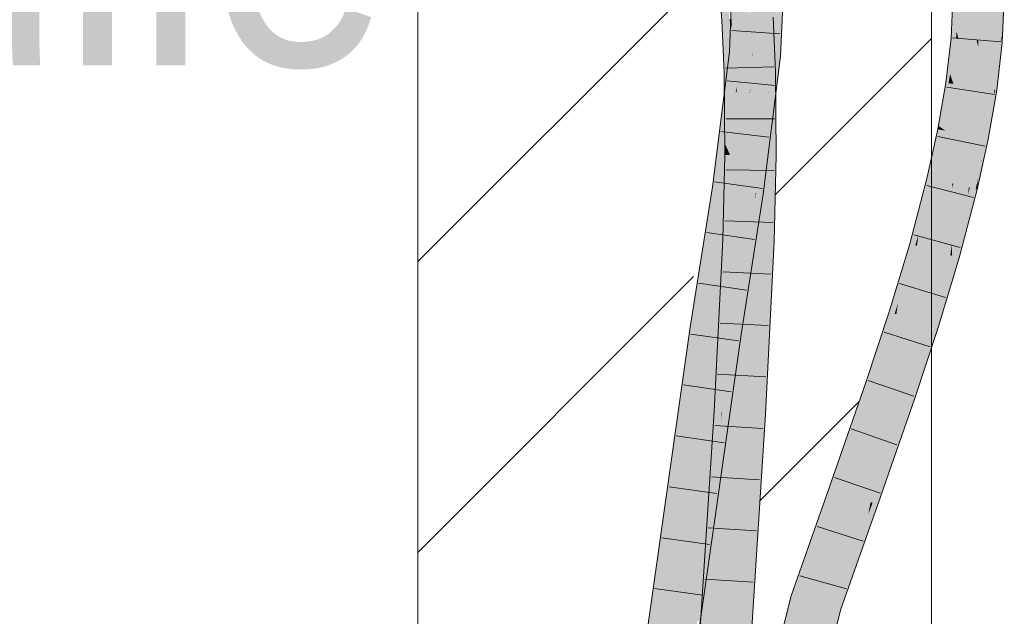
# Model space of a CAD drawing. Extents: x -620 to 3480, y 62 to 1107.
# Tile 134 of 256: x 181 to 186, y 732 to 735. Entities that reach past the tile are written whole.
import ezdxf
from ezdxf.lldxf.tags import DXFTag

# ---------------------------------------------------------------- set-up
doc = ezdxf.new("R2010")
doc.units = 0
doc.layers.get('0').update_dxf_attribs({"lineweight": 35})
for name, color, linetype, lineweight, true_color in [('E_Detail_Beschriftung', 7, 'Continuous', 13, 0x009900), ('E_Detail_Wandschraffur', 7, 'Continuous', 5, 0xc0c0c0), ('E_Leerrohr 25-A06G9GVN8I', 7, 'Continuous', 9, 0xff8000), ('E_Leerrohr 25-Shading', 7, 'Continuous', 9, 0xff8000)]:
    doc.layers.add(name, color=color, linetype=linetype, lineweight=lineweight, true_color=true_color)
doc.layers.add('E_Detail_Linie_Text_Bem', color=7, linetype='Continuous', lineweight=13)
doc.styles.get("Standard").update_dxf_attribs({"font": 'ARIALN.TTF'})
tags = doc.linetypes.add('fein_strichliert', pattern=[4, 1, -2, 1]).pattern_tags.tags
tags[8:9] = [DXFTag(74, 4), DXFTag(75, 0), DXFTag(340, '0'), DXFTag(46, 0.0), DXFTag(50, 0.0), DXFTag(44, 0.0), DXFTag(45, 0.0)]
tags[6:7] = [DXFTag(74, 4), DXFTag(75, 0), DXFTag(340, '0'), DXFTag(46, 0.0), DXFTag(50, 0.0), DXFTag(44, 0.0), DXFTag(45, 0.0)]
tags[4:5] = [DXFTag(74, 4), DXFTag(75, 0), DXFTag(340, '0'), DXFTag(46, 0.0), DXFTag(50, 0.0), DXFTag(44, 0.0), DXFTag(45, 0.0)]

# ---------------------------------------------------------------- blocks, each defined once
blk = doc.blocks.new('Shading-A06G9GDR8I', base_point=(183.3344, 736.5506))
at = {"layer": 'E_Leerrohr 25-Shading', "color": 43, "true_color": 0xd7ab7f}
for points in [[(184.5477, 735.343), (184.5202, 735.3432), (184.5052, 734.7411), (184.4945, 734.742)], [(184.5541, 735.3429), (184.5477, 735.343), (184.5235, 734.7395), (184.5052, 734.7411)], [(184.5235, 734.7395), (184.531, 734.7388), (184.5541, 735.3429), (184.5568, 735.3429)], [(184.7335, 735.3414), (184.7071, 734.7238), (184.7451, 735.3412), (184.7123, 734.7233)], [(184.7243, 734.9113), (184.7128, 734.7233), (184.7701, 735.341), (184.7436, 734.7206)], [(184.4747, 735.1423), (184.4383, 735.1384), (184.4949, 734.8972), (184.4583, 734.8948)], [(185.5787, 734.9243), (185.5912, 734.8762), (185.5906, 735.0135), (185.6059, 735.0134)], [(185.6059, 735.0134), (185.5912, 734.8762), (185.6153, 735.0134), (185.6007, 734.8394)], [(185.6153, 735.0134), (185.6007, 734.8394), (185.6194, 735.0134), (185.6069, 734.8154)], [(185.6069, 734.8154), (185.6098, 734.8042), (185.6194, 735.0134)], [(185.7939, 734.9611), (185.7941, 734.9598), (185.8108, 735.0124), (185.818, 734.8238)], [(185.8229, 734.7958), (185.8328, 735.0123), (185.818, 734.8238), (185.8108, 735.0124)], [(184.7251, 734.9644), (184.7123, 734.7233), (184.7253, 734.9291), (184.7128, 734.7233)], [(185.7939, 734.9611), (185.786, 734.7899), (185.7969, 734.7891)], [(185.8194, 734.7872), (185.7939, 734.9611), (185.7969, 734.7891)], [(185.7941, 734.9598), (185.8194, 734.7872), (185.818, 734.8238)], [(184.4947, 734.8972), (184.4583, 734.8948), (184.4878, 734.6409), (184.4695, 734.6406)], [(184.5008, 734.6412), (184.4948, 734.8972), (184.4878, 734.6409), (184.4947, 734.8972)], [(184.5061, 734.6414), (184.4949, 734.8972), (184.5008, 734.6412), (184.4948, 734.8972)], [(184.7078, 734.9105), (184.6713, 734.9083), (184.7195, 734.646), (184.6829, 734.6452)], [(185.5733, 734.8071), (185.5837, 734.8063), (185.5787, 734.9243), (185.5912, 734.8762)], [(185.5912, 734.8762), (185.5837, 734.8063), (185.6007, 734.8394), (185.5979, 734.8052)], [(185.6007, 734.8394), (185.5979, 734.8052), (185.6069, 734.8154), (185.6062, 734.8045)], [(185.5837, 734.8063), (185.5733, 734.8071), (185.5574, 734.6689)], [(185.5574, 734.6689), (185.569, 734.6332), (185.5837, 734.8063), (185.5979, 734.8052)], [(185.5979, 734.8052), (185.569, 734.6332), (185.6062, 734.8045), (185.5773, 734.6077)], [(185.6062, 734.8045), (185.5773, 734.6077), (185.6098, 734.8042), (185.5824, 734.5921)], [(185.5824, 734.5921), (185.5846, 734.5851), (185.6098, 734.8042)], [(185.6062, 734.8045), (185.6098, 734.8042), (185.6069, 734.8154)], [(185.7871, 734.5559), (185.786, 734.7899), (185.7738, 734.683), (185.7738, 734.6833)], [(185.786, 734.7899), (185.7915, 734.6595), (185.7969, 734.7891)], [(185.786, 734.7899), (185.7871, 734.5559), (185.7915, 734.6595)], [(185.7915, 734.6595), (185.8194, 734.7872), (185.7969, 734.7891)], [(185.7915, 734.6595), (185.7958, 734.5546), (185.8194, 734.7872), (185.8186, 734.7532)], [(185.8194, 734.7872), (185.8225, 734.7869), (185.818, 734.8238), (185.8229, 734.7958)], [(185.8186, 734.7532), (185.8225, 734.7869), (185.8194, 734.7872)], [(184.5235, 734.7395), (184.5052, 734.7411), (184.4434, 734.0801), (184.4314, 734.0818)], [(184.4434, 734.0801), (184.4483, 734.0795), (184.5235, 734.7395), (184.531, 734.7388)], [(184.4836, 734.5475), (184.5052, 734.7411), (184.4702, 734.5483), (184.4945, 734.742)], [(184.7072, 734.7238), (184.7071, 734.7238), (184.687, 734.5582), (184.6837, 734.5366)], [(184.7436, 734.7206), (184.687, 734.5582), (184.7203, 734.5345), (184.6844, 734.5365)], [(184.7072, 734.7238), (184.687, 734.5582), (184.7123, 734.7233)], [(184.7004, 734.6458), (184.687, 734.5582), (184.7128, 734.7233), (184.7436, 734.7206)], [(184.7123, 734.7233), (184.7004, 734.6458), (184.7128, 734.7233)], [(184.6835, 734.5585), (184.7202, 734.556), (184.6829, 734.6452), (184.7195, 734.646)], [(185.5484, 734.5903), (185.5615, 734.5884), (185.5574, 734.6689), (185.569, 734.6332)], [(185.7738, 734.6833), (185.7596, 734.5599), (185.7662, 734.5589)], [(185.7738, 734.683), (185.7662, 734.5589), (185.7828, 734.5565)], [(185.7871, 734.5559), (185.7738, 734.683), (185.7828, 734.5565)], [(185.7871, 734.5559), (185.7958, 734.5546), (185.7915, 734.6595)], [(184.4847, 734.572), (184.4878, 734.6409), (184.47, 734.5729), (184.4695, 734.6406)], [(184.5, 734.5466), (184.5008, 734.6412), (184.4836, 734.5476), (184.4878, 734.6409)], [(184.5069, 734.5463), (184.5061, 734.6414), (184.5, 734.5467), (184.5008, 734.6412)], [(185.569, 734.6332), (185.5615, 734.5884), (185.5773, 734.6077), (185.5742, 734.5866)], [(185.5773, 734.6077), (185.5742, 734.5866), (185.5824, 734.5921), (185.5815, 734.5856)], [(184.4314, 734.0818), (184.4836, 734.5475), (184.4121, 734.0846), (184.4702, 734.5483)], [(184.4721, 734.2959), (184.4847, 734.572), (184.47, 734.5729)], [(184.4793, 734.4548), (184.4993, 734.4534), (184.4836, 734.5476), (184.5, 734.5466)], [(184.6981, 734.4385), (184.6835, 734.5585), (184.6881, 734.4392)], [(184.7202, 734.556), (184.6835, 734.5585), (184.721, 734.4367), (184.6981, 734.4385)], [(184.6837, 734.5366), (184.6871, 734.4393), (184.6835, 734.5585), (184.6881, 734.4392)], [(184.687, 734.5582), (184.6837, 734.5366), (184.6844, 734.5365)], [(185.5615, 734.5884), (185.5484, 734.5903), (185.5123, 734.3815)], [(185.5123, 734.3815), (185.5273, 734.3705), (185.5615, 734.5884), (185.5742, 734.5866)], [(185.5742, 734.5866), (185.5273, 734.3705), (185.5815, 734.5856), (185.5372, 734.3632)], [(185.5815, 734.5856), (185.5372, 734.3632), (185.5846, 734.5851), (185.5429, 734.359)], [(185.5429, 734.359), (185.5453, 734.3573), (185.5846, 734.5851)], [(185.5815, 734.5856), (185.5846, 734.5851), (185.5824, 734.5921)], [(185.7188, 734.3232), (185.7399, 734.319), (185.7596, 734.5599), (185.7581, 734.4847)], [(185.7596, 734.5599), (185.7581, 734.4847), (185.7662, 734.5589)], [(185.7662, 734.5589), (185.7581, 734.4847), (185.7828, 734.5565), (185.7832, 734.5464)], [(185.7832, 734.5464), (185.7871, 734.5559), (185.7828, 734.5565)], [(185.7871, 734.5559), (185.7832, 734.5464), (185.7842, 734.5239)], [(185.7871, 734.5559), (185.7842, 734.5238), (185.7958, 734.5546), (185.7855, 734.4947)], [(184.4993, 734.4534), (184.5076, 734.4527), (184.5, 734.5467), (184.5069, 734.5463)], [(184.6837, 734.5366), (184.6233, 734.0546), (184.6844, 734.5365), (184.6256, 734.0543)], [(184.6844, 734.5365), (184.6256, 734.0543), (184.7203, 734.5345), (184.6596, 734.0494)], [(184.6927, 734.2382), (184.694, 734.2382), (184.6844, 734.4395), (184.6837, 734.5366)], [(185.7832, 734.5464), (185.7581, 734.4847), (185.7772, 734.4468), (185.7547, 734.3161)], [(185.7832, 734.5464), (185.7772, 734.4468), (185.7842, 734.5239)], [(185.7842, 734.5238), (185.7772, 734.4468), (185.7855, 734.4947)], [(184.4721, 734.2959), (184.4976, 734.2399), (184.4793, 734.4548), (184.4993, 734.4534)], [(184.4976, 734.2399), (184.5091, 734.2398), (184.4993, 734.4534), (184.5076, 734.4527)], [(185.7399, 734.319), (185.7547, 734.3161), (185.7581, 734.4847)], [(184.6844, 734.4395), (184.6859, 734.2383), (184.6927, 734.2382)], [(184.6871, 734.4393), (184.694, 734.2382), (184.6881, 734.4392), (184.6957, 734.2382)], [(184.6957, 734.2382), (184.7225, 734.238), (184.6881, 734.4392), (184.6981, 734.4385)], [(184.6981, 734.4385), (184.7225, 734.238), (184.721, 734.4367)], [(185.5253, 734.3612), (185.5094, 734.3643), (185.4618, 734.1301), (185.4581, 734.131)], [(185.4618, 734.1301), (185.4766, 734.1265), (185.5253, 734.3612), (185.5364, 734.359)], [(185.5364, 734.359), (185.4766, 734.1265), (185.5427, 734.3578), (185.4861, 734.1241)], [(185.5427, 734.3578), (185.4861, 734.1241), (185.5453, 734.3573), (185.4914, 734.1228)], [(185.4914, 734.1228), (185.4936, 734.1223), (185.5453, 734.3573)], [(185.5094, 734.3643), (185.5253, 734.3612), (185.5123, 734.3815), (185.5273, 734.3705)], [(185.5273, 734.3705), (185.5253, 734.3612), (185.5372, 734.3632), (185.5364, 734.359)], [(185.5372, 734.3632), (185.5364, 734.359), (185.5429, 734.359), (185.5427, 734.3578)], [(185.5427, 734.3578), (185.5453, 734.3573), (185.5429, 734.359)], [(185.6653, 734.0801), (185.6936, 734.0732), (185.7188, 734.3232), (185.7047, 734.1252)], [(185.7188, 734.3232), (185.7047, 734.1252), (185.7399, 734.319), (185.7256, 734.2234)], [(185.7071, 734.0996), (185.7547, 734.3161), (185.7399, 734.319)], [(184.4976, 734.2399), (184.4721, 734.2959), (184.4725, 734.2401)], [(184.4976, 734.2399), (184.4725, 734.2401), (184.4831, 733.8276), (184.4625, 733.8285)], [(184.4831, 733.8276), (184.4964, 733.8271), (184.4976, 734.2399), (184.5091, 734.2398)], [(184.4964, 733.8271), (184.4991, 733.827), (184.5091, 734.2398)], [(184.6927, 734.2382), (184.6859, 734.2383), (184.694, 733.8188), (184.6757, 733.8195)], [(184.694, 734.2382), (184.6927, 734.2382), (184.6933, 734.0446)], [(184.694, 733.8188), (184.694, 734.2382), (184.6933, 734.0446)], [(184.694, 733.8188), (184.6956, 733.8187), (184.694, 734.2382), (184.6957, 734.2382)], [(184.7123, 733.818), (184.7225, 734.238), (184.6956, 733.8187), (184.6957, 734.2382)], [(185.7256, 734.2234), (185.7228, 734.21), (185.7225, 734.2023)], [(185.7228, 734.21), (185.7047, 734.1252), (185.7071, 734.0996), (185.7009, 734.0714)], [(185.7228, 734.21), (185.7071, 734.0996), (185.7225, 734.2023)], [(185.4104, 733.8181), (185.4079, 733.7978), (185.4936, 734.1223)], [(185.4914, 734.1228), (185.4147, 733.8524), (185.4936, 734.1223), (185.4104, 733.8181)], [(185.4861, 734.1241), (185.4213, 733.9055), (185.4914, 734.1228), (185.4147, 733.8524)], [(185.4766, 734.1265), (185.4304, 733.978), (185.4861, 734.1241), (185.4213, 733.9055)], [(185.4418, 734.0695), (185.4304, 733.978), (185.4618, 734.1301), (185.4766, 734.1265)], [(185.4618, 734.1301), (185.4581, 734.131), (185.4418, 734.0695)], [(185.6936, 734.0732), (185.7009, 734.0714), (185.7047, 734.1252)], [(184.4121, 734.0846), (184.3038, 733.4023), (184.3578, 733.5096), (184.34, 733.3971)], [(184.4314, 734.0818), (184.4121, 734.0846), (184.3578, 733.5096)], [(184.4434, 734.0801), (184.4314, 734.0818), (184.3578, 733.5096)], [(184.3578, 733.5096), (184.4483, 734.0795), (184.4434, 734.0801)], [(185.3727, 733.8078), (185.377, 733.8066), (185.4418, 734.0695), (185.4304, 733.978)], [(185.6053, 733.7418), (185.6936, 734.0732), (185.6561, 734.0451), (185.6653, 734.0801)], [(185.6936, 734.0732), (185.631, 733.8188), (185.7009, 734.0714), (185.6287, 733.7982)], [(185.631, 733.8188), (185.6936, 734.0732), (185.6346, 733.8516)], [(184.6201, 734.0199), (184.6233, 734.0546), (184.515, 733.3718)], [(184.6596, 734.0494), (184.6256, 734.0543), (184.5695, 733.482), (184.6201, 734.0199)], [(184.6256, 734.0543), (184.6233, 734.0546), (184.6201, 734.0199)], [(185.6561, 734.0451), (185.578, 733.7496), (185.5906, 733.746)], [(185.6053, 733.7418), (185.6561, 734.0451), (185.5906, 733.746)], [(184.5695, 733.482), (184.6201, 734.0199), (184.5498, 733.3668), (184.515, 733.3718)], [(185.4304, 733.978), (185.377, 733.8066), (185.4213, 733.9055), (185.3909, 733.8026)], [(185.4213, 733.9055), (185.3909, 733.8026), (185.4147, 733.8524), (185.3999, 733.8)], [(184.4831, 733.8276), (184.4625, 733.8285), (184.435, 732.9927), (184.4202, 732.9937)], [(185.4147, 733.8524), (185.3999, 733.8), (185.4104, 733.8181), (185.4051, 733.7986)], [(185.6053, 733.7418), (185.6116, 733.74), (185.6333, 733.8469)], [(185.6333, 733.8469), (185.6116, 733.74), (185.6346, 733.8516), (185.631, 733.8188)], [(184.435, 732.9927), (184.444, 732.9922), (184.4831, 733.8276), (184.4964, 733.8271)], [(184.4964, 733.8271), (184.444, 732.9922), (184.4991, 733.827), (184.4523, 732.9917)], [(184.4523, 732.9917), (184.4568, 732.9915), (184.4991, 733.827)], [(184.6688, 732.9787), (184.6757, 733.8195), (184.6332, 732.9808)], [(184.6688, 732.9787), (184.6805, 733.3459), (184.6757, 733.8195), (184.694, 733.8188)], [(184.6698, 732.9786), (184.7123, 733.818), (184.6688, 732.9787), (184.6956, 733.8187)], [(184.6805, 733.3459), (184.6956, 733.8187), (184.694, 733.8188)], [(185.3097, 733.4821), (185.3071, 733.4648), (185.4079, 733.7978)], [(185.4051, 733.7986), (185.3154, 733.5185), (185.4079, 733.7978), (185.3097, 733.4821)], [(185.3999, 733.8), (185.3229, 733.5673), (185.4051, 733.7986), (185.3154, 733.5185)], [(185.3909, 733.8026), (185.3334, 733.6351), (185.3999, 733.8), (185.3229, 733.5673)], [(185.3468, 733.7225), (185.3334, 733.6351), (185.377, 733.8066), (185.3909, 733.8026)], [(185.377, 733.8066), (185.3727, 733.8078), (185.3468, 733.7225)], [(185.4051, 733.7986), (185.4079, 733.7978), (185.4104, 733.8181)], [(185.631, 733.8188), (185.6116, 733.74), (185.6287, 733.7982), (185.6132, 733.7396)], [(185.4855, 733.4084), (185.4996, 733.4039), (185.5586, 733.6856), (185.578, 733.7496)], [(185.4996, 733.4039), (185.5259, 733.4879), (185.578, 733.7496), (185.5906, 733.746)], [(185.6116, 733.74), (185.5207, 733.4673), (185.5105, 733.4005), (185.5044, 733.4024)], [(185.6116, 733.74), (185.5105, 733.4005), (185.6053, 733.7134)], [(185.6053, 733.7418), (185.5259, 733.4879), (185.6116, 733.74), (185.5207, 733.4673)], [(185.5259, 733.4879), (185.6053, 733.7418), (185.5906, 733.746)], [(185.6053, 733.7134), (185.6132, 733.7396), (185.6116, 733.74)], [(185.2722, 733.4759), (185.278, 733.474), (185.3468, 733.7225), (185.3334, 733.6351)], [(185.4756, 733.4115), (185.4855, 733.4084), (185.5586, 733.6856)], [(185.3334, 733.6351), (185.278, 733.474), (185.3229, 733.5673), (185.2907, 733.47)], [(185.3229, 733.5673), (185.2907, 733.47), (185.3154, 733.5185), (185.299, 733.4674)], [(185.3154, 733.5185), (185.299, 733.4674), (185.3097, 733.4821), (185.3046, 733.4656)], [(184.5498, 733.3668), (184.5512, 733.3666), (184.5695, 733.482)], [(185.2073, 733.2079), (185.1952, 733.1255), (185.299, 733.4674), (185.3071, 733.4648)], [(185.2907, 733.47), (185.2154, 733.2631), (185.299, 733.4674), (185.2073, 733.2079)], [(185.2262, 733.3366), (185.2154, 733.2631), (185.278, 733.474), (185.2907, 733.47)], [(185.278, 733.474), (185.2722, 733.4759), (185.2262, 733.3366)], [(185.3046, 733.4656), (185.3071, 733.4648), (185.3097, 733.4821)], [(185.5259, 733.4879), (185.4996, 733.4039), (185.5207, 733.4673)], [(185.5207, 733.4673), (185.4996, 733.4039), (185.5044, 733.4024)], [(184.34, 733.3971), (184.3038, 733.4023), (183.8284, 729.7961), (183.9451, 730.699)], [(183.9451, 730.699), (184.3038, 733.4023), (184.2019, 732.6853)], [(185.369, 733.0662), (185.3813, 733.062), (185.4356, 733.2901), (185.4756, 733.4115)], [(185.3813, 733.062), (185.4104, 733.146), (185.4756, 733.4115), (185.4855, 733.4084)], [(185.3813, 733.062), (185.5044, 733.4024), (185.4996, 733.4039)], [(185.3813, 733.062), (185.3971, 733.0566), (185.5044, 733.4024), (185.4716, 733.2824)], [(185.4104, 733.146), (185.4996, 733.4039), (185.4855, 733.4084)], [(185.4716, 733.2824), (185.5105, 733.4005), (185.5044, 733.4024)], [(184.2726, 731.5332), (184.515, 733.3718), (183.9576, 729.4487)], [(184.5498, 733.3668), (184.515, 733.3718), (184.2726, 731.5332)], [(184.3527, 731.9696), (184.5512, 733.3666), (184.3392, 731.9736), (184.5498, 733.3668)], [(185.1605, 733.1373), (185.1686, 733.1346), (185.2262, 733.3366), (185.2154, 733.2631)], [(185.2154, 733.2631), (185.1686, 733.1346), (185.2073, 733.2079), (185.18, 733.1307)], [(185.3625, 733.0685), (185.369, 733.0662), (185.4356, 733.2901)], [(185.18, 733.1307), (185.1952, 733.1255), (185.2073, 733.2079)], [(185.0151, 732.6088), (185.1952, 733.1255), (185.0771, 732.8979), (185.1686, 733.1346)], [(185.1686, 733.1346), (185.1605, 733.1373), (185.0771, 732.8979)], [(185.189, 732.548), (185.1914, 732.5471), (185.2842, 732.8439), (185.3625, 733.0685)], [(185.1914, 732.5471), (185.2919, 732.8195), (185.3625, 733.0685), (185.369, 733.0662)], [(185.2165, 732.5383), (185.3971, 733.0566), (185.1914, 732.5471), (185.3813, 733.062)], [(185.2919, 732.8195), (185.3813, 733.062), (185.369, 733.0662)], [(184.4011, 732.4999), (184.435, 732.9927), (184.3581, 732.0166), (184.4202, 732.9937)], [(184.444, 732.9922), (184.435, 732.9927), (184.3961, 732.3804), (184.3864, 732.2856)], [(184.4568, 732.9915), (184.444, 732.9922), (184.4503, 732.9078), (184.3961, 732.3804)], [(184.4568, 732.9915), (184.4503, 732.9078), (184.4534, 732.9389)], [(184.5306, 731.3667), (184.5008, 730.8077), (184.6332, 732.9808), (184.5414, 731.0657)], [(184.6332, 732.9808), (184.5414, 731.0657), (184.6659, 732.9176), (184.5526, 731.1368)], [(184.6332, 732.9808), (184.6659, 732.9176), (184.6688, 732.9787)], [(184.6659, 732.9176), (184.6698, 732.9786), (184.6688, 732.9787)], [(184.4503, 732.9078), (184.2744, 730.657), (184.4534, 732.9389), (184.2822, 730.6566)], [(184.4522, 732.9227), (184.3391, 731.4142), (184.3019, 730.6552), (184.2847, 730.6564)], [(184.3082, 730.6548), (184.4534, 732.9389), (184.3019, 730.6552), (184.4522, 732.9227)], [(184.3864, 732.2856), (184.2744, 730.657), (184.4503, 732.9078)], [(185.0151, 732.6088), (185.0771, 732.8979), (184.9805, 732.6209)], [(185.1819, 732.5504), (185.189, 732.548), (185.2842, 732.8439)], [(184.2019, 732.6853), (183.8849, 730.3697), (183.9451, 730.699), (183.8372, 729.8856)], [(183.8849, 730.3697), (184.2019, 732.6853), (183.912, 730.6447)], [(185.0151, 732.6088), (184.9805, 732.6209), (184.8312, 732.085), (184.7957, 732.0943)], [(185.0375, 732.0306), (185.2165, 732.5383), (185.0021, 732.0399), (185.1914, 732.5471)], [(185.1819, 732.5504), (185.0916, 732.294), (185.1704, 732.4907), (185.0483, 732.1636)], [(185.1819, 732.5504), (185.1704, 732.4907), (185.189, 732.548)], [(185.1704, 732.4907), (185.1914, 732.5471), (185.189, 732.548)], [(184.3864, 732.2856), (184.4011, 732.4999), (184.357, 732), (184.3581, 732.0166)], [(184.2716, 730.6572), (184.2744, 730.657), (184.357, 732), (184.3864, 732.2856)], [(185.0916, 732.294), (185.0021, 732.0399), (185.0483, 732.1636)], [(184.8312, 732.085), (184.7957, 732.0943), (184.7056, 731.5906), (184.7395, 731.8703)], [(184.7395, 731.8703), (184.7957, 732.0943), (184.7401, 731.8752)], [(185.0375, 732.0306), (185.0021, 732.0399), (184.7388, 730.8895), (184.7108, 730.8929)], [(184.7475, 730.8885), (185.0375, 732.0306), (184.7388, 730.8895)]]:
    blk.add_solid(points, dxfattribs=at)
at = {"layer": 'E_Leerrohr 25-Shading', "color": 31, "true_color": 0xfabd7f}
for points in [[(184.5568, 735.3429), (184.531, 734.7388), (184.5783, 735.0699)], [(184.6172, 735.3423), (184.6044, 735.3425), (184.6065, 734.7324), (184.6049, 734.7325)], [(184.6065, 734.7324), (184.6191, 734.7313), (184.6172, 735.3423), (184.6452, 735.3421)], [(184.6191, 734.7313), (184.7071, 734.7238), (184.6452, 735.3421), (184.7335, 735.3414)], [(184.531, 734.7388), (184.5572, 734.7366), (184.5783, 735.0699), (184.5903, 734.9174)], [(184.5903, 734.9174), (184.6049, 734.7325), (184.6031, 734.9873), (184.6047, 734.904)], [(185.6872, 735.013), (185.6194, 735.0134), (185.6557, 734.8005), (185.6098, 734.8042)], [(185.6979, 734.7971), (185.7078, 735.0129), (185.6557, 734.8005), (185.6872, 735.013)], [(185.7078, 735.0129), (185.6979, 734.7971), (185.707, 734.7963)], [(185.7078, 735.0129), (185.707, 734.7963), (185.7576, 734.871), (185.766, 734.7916)], [(185.7078, 735.0129), (185.7576, 734.871), (185.7425, 735.0128)], [(185.7576, 734.871), (185.7848, 735.0126), (185.7425, 735.0128)], [(185.7576, 734.871), (185.786, 734.7899), (185.7848, 735.0126), (185.7939, 734.9611)], [(184.5062, 734.8991), (184.4947, 734.8986), (184.5062, 734.8979), (184.4949, 734.8972)], [(184.5062, 734.8979), (184.4949, 734.8972), (184.5062, 734.8545)], [(184.5062, 734.8545), (184.4949, 734.8972), (184.5061, 734.6414)], [(184.5468, 734.9005), (184.5062, 734.8979), (184.537, 734.7383), (184.5062, 734.8545)], [(184.5323, 734.7092), (184.5855, 734.8472), (184.5633, 734.9015), (184.5831, 734.9027)], [(184.537, 734.7383), (184.5633, 734.9015), (184.5468, 734.9005)], [(184.5572, 734.7366), (184.6049, 734.7325), (184.5903, 734.9174)], [(184.6713, 734.9083), (184.5831, 734.9027), (184.6829, 734.6452), (184.5945, 734.6432)], [(184.537, 734.7383), (184.5062, 734.8545), (184.5323, 734.7092), (184.5061, 734.6414)], [(184.5443, 734.6422), (184.5855, 734.8472), (184.5215, 734.6417), (184.5323, 734.7092)], [(184.5945, 734.6432), (184.5855, 734.8472), (184.5443, 734.6422)], [(185.766, 734.7916), (185.786, 734.7899), (185.7576, 734.871)], [(185.6557, 734.8005), (185.6098, 734.8042), (185.6153, 734.5807), (185.5846, 734.5851)], [(185.6721, 734.5725), (185.6979, 734.7971), (185.6153, 734.5807), (185.6557, 734.8005)], [(185.6979, 734.7971), (185.6721, 734.5725), (185.6798, 734.5714)], [(185.6979, 734.7971), (185.6798, 734.5714), (185.7058, 734.7667), (185.6982, 734.5687)], [(185.6979, 734.7971), (185.7058, 734.7667), (185.707, 734.7963)], [(185.7058, 734.7667), (185.766, 734.7916), (185.707, 734.7963)], [(185.7058, 734.7667), (185.7596, 734.5599), (185.766, 734.7916), (185.7738, 734.6833)], [(185.7738, 734.6833), (185.786, 734.7899), (185.766, 734.7916)], [(185.6982, 734.5687), (185.7596, 734.5599), (185.7058, 734.7667)], [(184.4483, 734.0795), (184.5308, 734.5776), (184.531, 734.7388)], [(184.5323, 734.7092), (184.5061, 734.6414), (184.5215, 734.6417)], [(184.531, 734.7388), (184.5308, 734.5776), (184.5572, 734.7366)], [(184.5308, 734.5776), (184.6049, 734.7325), (184.5572, 734.7366)], [(184.6049, 734.7325), (184.5308, 734.5776), (184.5846, 734.542), (184.5308, 734.5449)], [(184.5358, 734.067), (184.6233, 734.0546), (184.6191, 734.7313), (184.7071, 734.7238)], [(184.6049, 734.7325), (184.5846, 734.542), (184.604, 734.7104)], [(184.5936, 734.5415), (184.604, 734.7104), (184.5846, 734.542)], [(184.5936, 734.5415), (184.5966, 734.5642), (184.604, 734.7104), (184.6013, 734.6434)], [(184.619, 734.7313), (184.5966, 734.5642), (184.6191, 734.7313), (184.5953, 734.5414)], [(184.619, 734.7313), (184.6065, 734.7324), (184.5966, 734.5642)], [(184.6013, 734.6434), (184.6065, 734.7324), (184.604, 734.7104)], [(184.604, 734.7104), (184.6065, 734.7324), (184.6049, 734.7325)], [(184.5443, 734.6422), (184.5378, 734.5683), (184.5945, 734.6432), (184.5951, 734.5643)], [(184.6835, 734.5585), (184.6829, 734.6452), (184.5951, 734.5643), (184.5945, 734.6432)], [(184.5215, 734.6417), (184.5061, 734.6414), (184.5069, 734.5463)], [(184.5069, 734.5463), (184.5254, 734.5451), (184.5215, 734.6417), (184.5443, 734.6422)], [(184.5378, 734.5683), (184.5443, 734.6422), (184.53, 734.5688)], [(184.53, 734.5688), (184.5076, 734.4527), (184.5378, 734.5683), (184.5276, 734.4512)], [(184.5308, 734.5776), (184.5255, 734.5452), (184.5308, 734.5449)], [(184.5951, 734.5643), (184.5378, 734.5683), (184.5644, 734.4485), (184.5276, 734.4512)], [(184.5872, 734.4468), (184.5951, 734.5643), (184.5644, 734.4485)], [(184.5953, 734.5417), (184.5951, 734.5643), (184.5897, 734.4466), (184.5872, 734.4468)], [(184.5953, 734.5414), (184.5966, 734.5642), (184.5936, 734.5415)], [(184.6837, 734.5366), (184.6835, 734.5585), (184.5953, 734.5417), (184.5951, 734.5643)], [(185.6153, 734.5807), (185.5846, 734.5851), (185.5668, 734.353), (185.5453, 734.3573)], [(185.632, 734.3402), (185.6721, 734.5725), (185.5668, 734.353), (185.6153, 734.5807)], [(185.6721, 734.5725), (185.632, 734.3402), (185.6385, 734.3389)], [(185.6542, 734.3359), (185.6798, 734.5714), (185.6385, 734.3389), (185.6721, 734.5725)], [(185.6824, 734.3303), (185.6982, 734.5687), (185.6542, 734.3359), (185.6798, 734.5714)], [(185.7188, 734.3232), (185.7596, 734.5599), (185.6824, 734.3303), (185.6982, 734.5687)], [(184.5255, 734.5452), (184.4483, 734.0795), (184.5308, 734.5449), (184.5302, 734.0678)], [(184.5069, 734.5463), (184.5076, 734.4527), (184.5254, 734.5451)], [(184.5308, 734.5449), (184.5302, 734.0678), (184.5846, 734.542)], [(184.5302, 734.0678), (184.5936, 734.5415), (184.5846, 734.542)], [(184.5953, 734.5414), (184.5936, 734.5415), (184.5358, 734.067), (184.5302, 734.0678)], [(184.5775, 734.2392), (184.5804, 734.2392), (184.5953, 734.5417), (184.596, 734.4461)], [(184.596, 734.4461), (184.6844, 734.4395), (184.5953, 734.5417), (184.6837, 734.5366)], [(184.5076, 734.4527), (184.5091, 734.2398), (184.5276, 734.4512)], [(184.5276, 734.4512), (184.5091, 734.2398), (184.5644, 734.4485)], [(184.5733, 734.2393), (184.5872, 734.4468), (184.5091, 734.2398), (184.5644, 734.4485)], [(184.5872, 734.4468), (184.5733, 734.2393), (184.5897, 734.4466), (184.5775, 734.2392)], [(184.5804, 734.2392), (184.5975, 734.239), (184.596, 734.4461)], [(184.5975, 734.239), (184.6859, 734.2383), (184.596, 734.4461), (184.6844, 734.4395)], [(185.5668, 734.353), (185.5453, 734.3573), (185.5112, 734.118), (185.4936, 734.1223)], [(185.5795, 734.1012), (185.632, 734.3402), (185.5112, 734.118), (185.5668, 734.353)], [(185.632, 734.3402), (185.5795, 734.1012), (185.5849, 734.0999)], [(185.5981, 734.0966), (185.6385, 734.3389), (185.5849, 734.0999), (185.632, 734.3402)], [(185.6219, 734.0908), (185.6542, 734.3359), (185.5981, 734.0966), (185.6385, 734.3389)], [(185.6601, 734.0814), (185.6824, 734.3303), (185.6219, 734.0908), (185.6542, 734.3359)], [(185.6653, 734.0801), (185.7188, 734.3232), (185.6601, 734.0814), (185.6824, 734.3303)], [(184.5418, 734.2395), (184.5091, 734.2398), (184.5121, 733.8264), (184.4991, 733.827)], [(184.539, 733.8253), (184.5733, 734.2393), (184.5121, 733.8264), (184.5418, 734.2395)], [(184.5733, 734.2393), (184.539, 733.8253), (184.5644, 734.063), (184.5427, 733.8251)], [(184.5427, 733.8251), (184.5874, 733.8232), (184.5804, 734.2392), (184.5975, 734.239)], [(184.5733, 734.2393), (184.5644, 734.063), (184.5775, 734.2392)], [(184.5644, 734.063), (184.5804, 734.2392), (184.5775, 734.2392)], [(184.5975, 734.239), (184.5874, 733.8232), (184.594, 733.823)], [(184.6757, 733.8195), (184.6859, 734.2383), (184.594, 733.823), (184.5975, 734.239)], [(185.457, 733.9089), (185.5112, 734.118), (185.4079, 733.7978), (185.4936, 734.1223)], [(185.4929, 733.7737), (185.5795, 734.1012), (185.4268, 733.7924), (185.5112, 734.118)], [(184.4483, 734.0795), (184.3578, 733.5096), (184.4275, 733.3845), (184.3433, 733.3966)], [(184.5302, 734.0678), (184.4483, 734.0795), (184.4275, 733.3845)], [(185.5794, 734.0745), (185.5795, 734.1012), (185.5126, 733.7681), (185.4929, 733.7737)], [(185.579, 733.9957), (185.5794, 734.0745), (185.5349, 733.7618), (185.5126, 733.7681)], [(185.5782, 733.8056), (185.578, 733.7496), (185.6601, 734.0814), (185.6561, 734.0451)], [(185.6219, 734.0908), (185.5981, 734.0966), (185.5782, 733.8056), (185.579, 733.9957)], [(185.5782, 733.8056), (185.6601, 734.0814), (185.6219, 734.0908)], [(185.579, 733.9957), (185.5981, 734.0966), (185.5794, 734.0745), (185.5849, 734.0999)], [(185.5849, 734.0999), (185.5795, 734.1012), (185.5794, 734.0745)], [(185.6561, 734.0451), (185.6653, 734.0801), (185.6601, 734.0814)], [(184.5358, 734.067), (184.5302, 734.0678), (184.4275, 733.3845)], [(184.4275, 733.3845), (184.515, 733.3718), (184.5358, 734.067), (184.6233, 734.0546)], [(185.5349, 733.7618), (185.57, 733.7518), (185.579, 733.9957), (185.5782, 733.8056)], [(185.457, 733.9089), (185.4079, 733.7978), (185.4178, 733.795)], [(185.4268, 733.7924), (185.457, 733.9089), (185.4178, 733.795)], [(184.5121, 733.8264), (184.4991, 733.827), (184.4568, 732.9915)], [(184.4588, 732.9913), (184.539, 733.8253), (184.4568, 732.9915), (184.5121, 733.8264)], [(184.4588, 732.9913), (184.545, 732.9861), (184.5427, 733.8251), (184.5874, 733.8232)], [(184.4588, 732.9913), (184.5427, 733.8251), (184.4957, 733.3748)], [(184.5427, 733.8251), (184.539, 733.8253), (184.4957, 733.3748)], [(184.5874, 733.8232), (184.545, 732.9861), (184.556, 732.9855)], [(184.5759, 732.9843), (184.594, 733.823), (184.556, 732.9855), (184.5874, 733.8232)], [(184.6332, 732.9808), (184.6757, 733.8195), (184.5759, 732.9843), (184.594, 733.823)], [(185.4079, 733.7978), (185.3071, 733.4648), (185.4178, 733.795)], [(185.3071, 733.4648), (185.4268, 733.7924), (185.4178, 733.795)], [(185.3071, 733.4648), (185.3727, 733.6265), (185.4268, 733.7924), (185.4084, 733.7262)], [(185.3914, 733.4382), (185.4929, 733.7737), (185.3334, 733.4565), (185.4268, 733.7924)], [(185.57, 733.7518), (185.578, 733.7496), (185.5782, 733.8056)], [(185.3914, 733.4382), (185.4632, 733.4155), (185.4929, 733.7737), (185.4796, 733.4949)], [(185.4796, 733.4949), (185.4756, 733.4115), (185.57, 733.7518), (185.5586, 733.6856)], [(185.4929, 733.7737), (185.4796, 733.4949), (185.5349, 733.7618)], [(185.4796, 733.4949), (185.57, 733.7518), (185.5349, 733.7618)], [(185.5586, 733.6856), (185.578, 733.7496), (185.57, 733.7518)], [(185.3161, 733.462), (185.398, 733.689), (185.314, 733.4626), (185.3727, 733.6265)], [(185.3334, 733.4565), (185.398, 733.689), (185.3161, 733.462)], [(185.3727, 733.6265), (185.398, 733.689), (185.4084, 733.7262)], [(185.3727, 733.6265), (185.3071, 733.4648), (185.314, 733.4626)], [(184.3578, 733.5096), (184.34, 733.3971), (184.3433, 733.3966)], [(185.4632, 733.4155), (185.4756, 733.4115), (185.4796, 733.4949)], [(185.314, 733.4626), (185.3071, 733.4648), (185.1952, 733.1255)], [(185.1964, 733.1251), (185.3161, 733.462), (185.1952, 733.1255), (185.314, 733.4626)], [(185.2331, 733.1126), (185.3334, 733.4565), (185.1964, 733.1251), (185.3161, 733.462)], [(185.2788, 733.097), (185.3914, 733.4382), (185.2331, 733.1126), (185.3334, 733.4565)], [(184.34, 733.3971), (183.8284, 729.7961), (183.8699, 729.4594), (183.7962, 729.4684)], [(184.3433, 733.3966), (184.34, 733.3971), (183.8699, 729.4594)], [(185.4756, 733.4115), (185.3914, 733.4382), (185.3625, 733.0685), (185.2788, 733.097)], [(184.4275, 733.3845), (184.3433, 733.3966), (183.8699, 729.4594)], [(183.8699, 729.4594), (183.9576, 729.4487), (184.4275, 733.3845), (184.515, 733.3718)], [(185.1964, 733.1251), (185.1952, 733.1255), (185.0151, 732.6088)], [(185.0753, 732.5878), (185.2331, 733.1126), (185.0151, 732.6088), (185.1964, 733.1251)], [(185.0985, 732.5797), (185.2788, 733.097), (185.0753, 732.5878), (185.2331, 733.1126)], [(185.3625, 733.0685), (185.2788, 733.097), (185.1819, 732.5504), (185.0985, 732.5797)], [(184.3963, 730.6489), (184.545, 732.9861), (184.4534, 732.9389), (184.4588, 732.9913)], [(184.545, 732.9861), (184.3963, 730.6489), (184.4115, 730.6479)], [(184.545, 732.9861), (184.4115, 730.6479), (184.5294, 732.3802), (184.4531, 730.6451)], [(184.4588, 732.9913), (184.4568, 732.9915), (184.4534, 732.9389)], [(184.5759, 732.9843), (184.5294, 732.3802), (184.4911, 730.7455), (184.4867, 730.7261)], [(184.5759, 732.9843), (184.4911, 730.7455), (184.5306, 731.3667)], [(184.545, 732.9861), (184.5294, 732.3802), (184.556, 732.9855)], [(184.5294, 732.3802), (184.5759, 732.9843), (184.556, 732.9855)], [(184.5306, 731.3667), (184.6332, 732.9808), (184.5759, 732.9843)], [(184.3963, 730.6489), (184.4534, 732.9389), (184.3082, 730.6548)], [(184.9166, 732.0624), (185.0753, 732.5878), (184.8312, 732.085), (185.0151, 732.6088)], [(184.9166, 732.0624), (185.0985, 732.5797), (185.0753, 732.5878)], [(185.1819, 732.5504), (185.0985, 732.5797), (185.0021, 732.0399), (184.9166, 732.0624)], [(184.5294, 732.3802), (184.4531, 730.6451), (184.4867, 730.7261), (184.4682, 730.644)], [(184.9166, 732.0624), (184.8312, 732.085), (184.6935, 731.1837), (184.7047, 731.5603)], [(184.7108, 730.8929), (185.0021, 732.0399), (184.6935, 731.1837), (184.9166, 732.0624)], [(184.7047, 731.5603), (184.8312, 732.085), (184.7056, 731.5906)]]:
    blk.add_solid(points, dxfattribs=at)
blk = doc.blocks.new('Referenz-A06G9GVP8I')
at = {"layer": 'E_Detail_Linie_Text_Bem', "linetype": 'Continuous', "ltscale": 0.13}
for p, q in [((182.9785, 725.7663), (182.9785, 737.5663)), ((185.4785, 737.5663), (185.4785, 697.5663))]:
    blk.add_line(p, q, dxfattribs=at)
at = {"layer": 'E_Detail_Wandschraffur', "linetype": 'ByBlock', "ltscale": 0.13}
for p, q in [((182.9785, 733.7204), (184.3994, 735.1413)), ((184.6429, 732.5564), (185.1266, 733.04))]:
    blk.add_line(p, q, dxfattribs=at)
at = {"layer": 'E_Detail_Wandschraffur', "linetype": 'fein_strichliert', "ltscale": 0.13}
for p, q in [((184.7178, 734.0455), (185.4785, 734.8062)), ((182.9785, 732.3062), (184.3202, 733.6478))]:
    blk.add_line(p, q, dxfattribs=at)
at = {"layer": 'E_Leerrohr 25-A06G9GVN8I', "linetype": 'Continuous', "ltscale": 0.13}
for p, q in [((184.4945, 734.742), (184.5202, 735.3432)), ((184.7436, 734.7206), (184.7701, 735.341)), ((184.4383, 735.1384), (184.4583, 734.8949)), ((185.5828, 735.0135), (185.5734, 734.8072)), ((185.8328, 735.0123), (185.8225, 734.787)), ((184.4583, 734.8949), (184.4695, 734.6405)), ((184.7078, 734.9105), (184.7195, 734.646)), ((184.7408, 734.8286), (184.5064, 734.8456)), ((185.5734, 734.8072), (185.5484, 734.5903)), ((185.5809, 734.8092), (185.8152, 734.7905)), ((185.8225, 734.787), (185.7958, 734.5547)), ((184.4121, 734.0846), (184.4945, 734.742)), ((184.6596, 734.0494), (184.7436, 734.7206)), ((184.4761, 734.6621), (184.711, 734.6681)), ((184.7195, 734.646), (184.7225, 734.238)), ((184.4695, 734.6405), (184.4725, 734.2401)), ((184.7181, 734.5769), (184.4842, 734.5998)), ((185.5484, 734.5903), (185.5094, 734.3643)), ((185.5523, 734.569), (185.7847, 734.5343)), ((185.7958, 734.5547), (185.7547, 734.3161)), ((184.4787, 734.4146), (184.7137, 734.4157)), ((185.5094, 734.3643), (185.4581, 734.131)), ((184.6867, 734.3264), (184.4534, 734.3541)), ((185.5093, 734.329), (185.7396, 734.2822)), ((185.7547, 734.3161), (185.7009, 734.0714)), ((184.4725, 734.2401), (184.4625, 733.8285)), ((184.7225, 734.238), (184.7123, 733.818)), ((184.4782, 734.1669), (184.7132, 734.1634)), ((185.4581, 734.131), (185.3727, 733.8078)), ((184.3038, 733.4023), (184.4121, 734.0846)), ((184.6553, 734.0759), (184.4226, 734.1085)), ((185.4551, 734.0903), (185.6831, 734.0333)), ((185.7009, 734.0714), (185.6132, 733.7396)), ((184.5512, 733.3666), (184.6596, 734.0494)), ((184.4722, 733.9193), (184.7071, 733.9112)), ((184.6169, 733.8285), (184.3843, 733.8618)), ((184.4625, 733.8285), (184.4202, 732.9936)), ((185.392, 733.8516), (185.6184, 733.7886)), ((184.7123, 733.818), (184.6698, 732.9786)), ((185.3727, 733.8078), (185.2722, 733.4759)), ((185.6132, 733.7396), (185.5105, 733.4005)), ((184.462, 733.6708), (184.6968, 733.6601)), ((184.5777, 733.5815), (184.3451, 733.615)), ((185.3219, 733.6144), (185.5469, 733.5464)), ((185.2722, 733.4759), (185.1605, 733.1374)), ((183.7458, 729.4745), (184.3038, 733.4023)), ((184.4494, 733.4217), (184.6841, 733.4098)), ((185.5105, 733.4005), (185.3971, 733.0566)), ((183.9939, 729.4443), (184.5512, 733.3666)), ((184.539, 733.3345), (184.3065, 733.3681)), ((185.2478, 733.378), (185.4714, 733.3057)), ((184.4368, 733.1727), (184.6714, 733.1595)), ((184.5039, 733.0871), (184.2713, 733.1204)), ((185.1605, 733.1374), (184.9805, 732.6209)), ((185.1701, 733.1423), (185.3925, 733.0666)), ((185.3971, 733.0566), (185.2165, 732.5383)), ((184.4202, 732.9936), (184.2716, 730.6572)), ((184.6698, 732.9786), (184.5211, 730.6405)), ((184.4233, 732.9236), (184.6579, 732.9094)), ((184.4688, 732.8398), (184.2361, 732.8727)), ((185.0881, 732.9067), (185.3102, 732.83)), ((184.4074, 732.6741), (184.642, 732.6598)), ((185.0059, 732.671), (185.2278, 732.5935)), ((184.4336, 732.5924), (184.2009, 732.625)), ((184.9805, 732.6209), (184.7957, 732.0943)), ((185.2165, 732.5383), (185.0375, 732.0306)), ((184.3916, 732.4247), (184.6261, 732.4102)), ((184.9221, 732.4321), (185.146, 732.3607)), ((184.3985, 732.3451), (184.1657, 732.3773)), ((184.3757, 732.1753), (184.6102, 732.1606)), ((184.838, 732.1922), (185.0643, 732.1289)), ((184.3634, 732.0977), (184.1305, 732.1297)), ((184.7957, 732.0943), (183.56, 727.2276)), ((185.0375, 732.0306), (183.8047, 727.176))]:
    blk.add_line(p, q, dxfattribs=at)
at = {"layer": 'E_Detail_Beschriftung', "linetype": 'Continuous', "ltscale": 0.13, "insert": (177.0499, 736.0751), "char_height": 1.4, "attachment_point": 1}
blk.add_mtext('{\\fArial Narrow;Endtülle}', dxfattribs=at)

msp = doc.modelspace()

# ---------------------------------------------------------------- block references
at = {"color": 8, "lineweight": 25, "ltscale": 0.25, "true_color": 0x808080}
msp.add_blockref('Referenz-A06G9GVP8I', (0, 0), dxfattribs=at)
msp.add_blockref('Shading-A06G9GDR8I', (183.3344, 736.5506))

doc.saveas('drawing.dxf')
